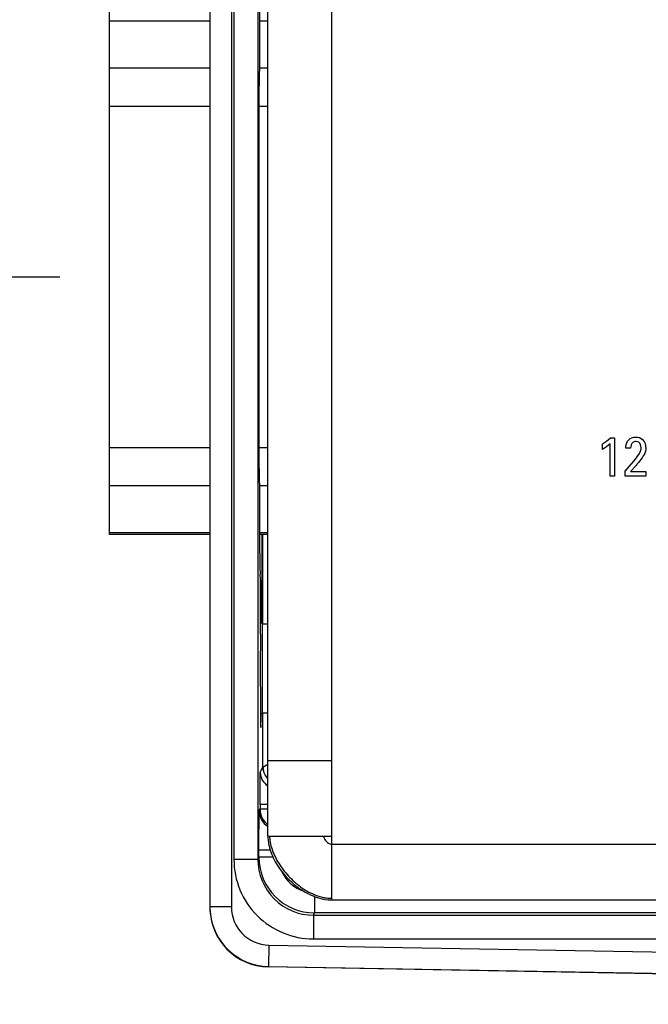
# Model space of a CAD drawing. Header units: inches. Extents: x 0 to 22, y 0 to 17.
# Tile 4 of 75: x 4.8 to 5.6, y 5.7 to 7. Entities that reach past the tile are written whole.
import ezdxf

# ---------------------------------------------------------------- set-up
doc = ezdxf.new("R2010")
doc.units = ezdxf.units.IN
doc.header["$LTSCALE"] = 1.21
doc.header["$MEASUREMENT"] = 0
doc.layers.get('0').update_dxf_attribs({"linetype": 'CONTINUOUS'})
doc.layers.add('02___PRT_ALL_AXES', color=7, linetype='CONTINUOUS')
doc.layers.add('DIMENSIONS', color=7, linetype='CONTINUOUS')
doc.styles.get("Standard").update_dxf_attribs({"font": 'txt', "width": 0.8})
doc.dimstyles.new('DIMSTYLE_1', dxfattribs={"dimtxt": 0.125, "dimasz": 0.18, "dimexe": 0.125, "dimexo": 0.0625, "dimgap": 0.0625, "dimtad": 0, "dimtih": 1, "dimtoh": 1, "dimzin": 4, "dimdsep": 46, "dimtxsty": 'STANDARD', "dimblk": '_FILLED', "dimblk1": '_FILLED', "dimblk2": '_FILLED', "dimcen": 0.09, "dimadec": 0, "dimazin": 0, "dimtp": 0.001, "dimtm": 0.001, "dimtfac": 1, "dimtofl": 0, "dimtmove": 0, "dimatfit": 3, "dimldrblk": '_FILLED', "dimfxl": 1, "dimtolj": 1, "dimtzin": 4, "dimarcsym": 0})

# ---------------------------------------------------------------- blocks, each defined once
blk = doc.blocks.new('_FILLED')
at = {"color": 0, "linetype": 'BYBLOCK'}
blk.add_solid([(0, 0), (-1, 0.1736), (-1, -0.1736)], dxfattribs=at)
blk = doc.blocks.new('*D4')
at = {"layer": 'DIMENSIONS', "color": 2, "linetype": 'CONTINUOUS'}
for p, q in [((4.8776, 6.6429), (4.0651, 6.6429)), ((4.1901, 6.6429), (4.1901, 6.2326)), ((4.1901, 5.5724), (4.1901, 5.9826)), ((7.0325, 5.5724), (4.0651, 5.5724))]:
    blk.add_line(p, q, dxfattribs=at)
at = {"layer": 'DIMENSIONS', "color": 2, "linetype": 'CONTINUOUS', "xscale": 0.18, "yscale": 0.18, "zscale": 0.18}
for p, rotation in [((4.1901, 6.6429), 90.0001115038), ((4.1901, 5.5724), 270)]:
    blk.add_blockref('_FILLED', p, dxfattribs=dict(at, rotation=rotation))
at = {"layer": 'DIMENSIONS', "color": 2, "linetype": 'CONTINUOUS', "insert": (4.1901, 6.1701), "char_height": 0.125, "width": 1.125, "attachment_point": 2, "line_spacing_factor": 0.9}
blk.add_mtext('1.07{\\Ftxt.shx;\\W1.000000;\\H0.125000; }[27.2]', dxfattribs=at)
blk = doc.blocks.new('*D16')
at = {"layer": 'DIMENSIONS', "color": 2, "linetype": 'CONTINUOUS'}
for p, q in [((4.9401, 6.9197), (4.9401, 9.9164)), ((7.8491, 8.9589), (7.8491, 9.9164)), ((4.9401, 9.7914), (5.7696, 9.7914)), ((7.8491, 9.7914), (7.0196, 9.7914))]:
    blk.add_line(p, q, dxfattribs=at)
at = {"layer": 'DIMENSIONS', "color": 2, "linetype": 'CONTINUOUS', "xscale": 0.18, "yscale": 0.18, "zscale": 0.18, "rotation": 180}
blk.add_blockref('_FILLED', (4.9401, 9.7914), dxfattribs=at)
at = {"layer": 'DIMENSIONS', "color": 2, "linetype": 'CONTINUOUS', "xscale": 0.18, "yscale": 0.18, "zscale": 0.18}
blk.add_blockref('_FILLED', (7.8491, 9.7914), dxfattribs=at)
at = {"layer": 'DIMENSIONS', "color": 2, "linetype": 'CONTINUOUS', "insert": (6.3946, 9.8539), "char_height": 0.125, "width": 1.125, "attachment_point": 2, "line_spacing_factor": 0.9}
blk.add_mtext('2.91{\\Ftxt.shx;\\W1.000000;\\H0.125000; }[73.9]', dxfattribs=at)

msp = doc.modelspace()

# ---------------------------------------------------------------- linework, layer by layer
at = {"color": 7, "linetype": 'CONTINUOUS'}
for p, q in [((5.0661, 8.7621), (5.0661, 5.8516)), ((5.0931, 8.7621), (5.0931, 5.8516)), ((5.0963, 8.7025), (5.0963, 5.9113)), ((5.1263, 8.7025), (5.1263, 5.9113)), ((5.1282, 6.4025), (5.1282, 6.8833)), ((5.1327, 6.2069), (5.1327, 6.3195)), ((5.1295, 6.2629), (5.1292, 6.2695)), ((5.1296, 6.1942), (5.1296, 6.2501)), ((5.1296, 6.2379), (5.1307, 6.2379)), ((5.1296, 6.2249), (5.1306, 6.2249)), ((5.1306, 6.2249), (5.1306, 6.2082)), ((5.1322, 6.2069), (5.1296, 6.2091)), ((5.1322, 6.0949), (5.1322, 6.2069)), ((5.1391, 6.2069), (5.1322, 6.2069)), ((5.1322, 6.0949), (5.1297, 6.0927)), ((5.1391, 6.0949), (5.1322, 6.0949)), ((5.1327, 6.0273), (5.1327, 6.0949)), ((5.1294, 6.0207), (5.1327, 6.0273)), ((5.1327, 6.0273), (5.1328, 6.0273)), ((5.1328, 6.0273), (5.139, 6.0309)), ((5.1291, 5.9807), (5.1291, 5.9747)), ((5.1291, 5.9807), (5.1391, 5.9807)), ((5.1282, 5.9728), (5.1291, 5.9747)), ((5.1291, 5.9747), (5.1391, 5.9747)), ((5.1263, 5.9113), (5.1277, 5.9141)), ((5.142, 5.9228), (5.1277, 5.9228)), ((5.1277, 5.9141), (5.1277, 5.9228)), ((5.1453, 5.9141), (5.1277, 5.9141)), ((5.1263, 5.9113), (5.0963, 5.9113)), ((5.1977, 5.8645), (5.1977, 5.8441)), ((5.0931, 5.8516), (5.0661, 5.8516)), ((5.1963, 5.8413), (5.1977, 5.8441)), ((5.1963, 5.8413), (6.7445, 5.8413)), ((5.1963, 5.8413), (5.1963, 5.8113)), ((7.0805, 5.8441), (5.1977, 5.8441)), ((5.1402, 5.8036), (5.1398, 5.7766)), ((5.1402, 5.8036), (6.7399, 5.7757)), ((5.1963, 5.8113), (6.7445, 5.8113)), ((5.1398, 5.7766), (6.6893, 5.7496)), ((6.6893, 5.749), (5.1398, 5.7761))]:
    msp.add_line(p, q, dxfattribs=at)
at = {"color": 3, "linetype": 'CONTINUOUS'}
for p, q in [((5.2191, 5.8604), (5.2191, 8.7534)), ((5.1391, 5.9404), (5.1391, 8.6734)), ((5.1391, 6.0354), (5.2191, 6.0354)), ((5.1391, 5.9404), (5.2191, 5.9404)), ((5.1411, 5.9404), (5.1415, 5.9357)), ((5.2086, 5.9404), (5.2091, 5.939)), ((5.1415, 5.9357), (5.1423, 5.9307)), ((5.2191, 5.9304), (7.1931, 5.9304)), ((5.2188, 5.8604), (7.1141, 5.8604))]:
    msp.add_line(p, q, dxfattribs=at)
at = {"color": 40, "linetype": 'CONTINUOUS'}
for p, q in [((5.5593, 6.4264), (5.5593, 6.4334)), ((5.5687, 6.3929), (5.5687, 6.4334)), ((5.5692, 6.441), (5.5744, 6.441)), ((5.5744, 6.441), (5.5744, 6.3929)), ((5.5946, 6.4278), (5.5884, 6.4278)), ((5.5878, 6.3992), (5.5985, 6.4116)), ((5.5878, 6.3929), (5.5878, 6.3992)), ((5.6015, 6.4063), (5.5943, 6.3984)), ((5.5943, 6.3984), (5.6137, 6.3984)), ((5.6137, 6.3984), (5.6137, 6.3929)), ((5.5744, 6.3929), (5.5687, 6.3929)), ((5.6137, 6.3929), (5.5878, 6.3929))]:
    msp.add_line(p, q, dxfattribs=at)
at = {"color": 3, "linetype": 'CONTINUOUS'}
for points in [[(5.1958, 5.8653), (5.1982, 5.8644), (5.2024, 5.8629), (5.2066, 5.8618), (5.2107, 5.861)], [(5.2107, 5.861), (5.2147, 5.8605), (5.2188, 5.8604)]]:
    msp.add_lwpolyline(points, dxfattribs=at)
at = {"color": 7, "linetype": 'CONTINUOUS'}
for centre, radius, start, end in [((5.1528, 6.0273), 0.0201, 180.0655, 193.213), ((5.1529, 6.0274), 0.0201, 180.0778, 193.2138), ((5.1494, 6.0207), 0.02, 180.0112, 238.6973), ((5.1532, 5.9728), 0.025, 180.011, 235.6078), ((5.1541, 5.9747), 0.025, 180.0081, 232.9877), ((5.1977, 5.9141), 0.07, 180.0022, 269.9958), ((5.1963, 5.9113), 0.1, 179.9957, 269.9973), ((5.1963, 5.9113), 0.07, 179.9866, 270.0005), ((5.1977, 5.9141), 0.045, 204.2602, 252.4389), ((5.1409, 5.8516), 0.0748, 180.008, 182.9753), ((5.1411, 5.8511), 0.075, 180, 269), ((5.1411, 5.8516), 0.048, 179.9994, 268.9984), ((5.1412, 5.8516), 0.0752, 182.9739, 184.3647), ((5.1411, 5.8516), 0.075, 184.3539, 269.0001)]:
    msp.add_arc(centre, radius, start, end, dxfattribs=at)
at = {"color": 3, "linetype": 'CONTINUOUS'}
for centre, radius, start, end in [((5.1906, 5.9404), 0.0516, 180.0171, 185.1292), ((5.1953, 5.9408), 0.0562, 185.0966, 190.0986), ((5.2194, 5.9168), 0.0544, 255.7633, 260.7632)]:
    msp.add_arc(centre, radius, start, end, dxfattribs=at)
at = {"color": 7, "linetype": 'CONTINUOUS'}
for centre, major_axis, start_param, end_param in [((5.1294, 6.8833), (0, 0.135), 0.174533, 1.570796), ((5.1294, 6.4025), (0, 0.135), -4.712389, -3.316126), ((5.1309, 6.3723), (0, 0.135), -3.141593, -1.972678), ((5.1295, 6.2501), (0, 0.013), -1.570796, -0.174533), ((5.1307, 6.2249), (0, 0.013), 0, 1.570796), ((5.1301, 6.1509), (0, 0.074), 0.944869, 3.822546)]:
    msp.add_ellipse(centre, major_axis=major_axis, ratio=0.008727, start_param=start_param, end_param=end_param, dxfattribs=at)
at = {"color": 40, "linetype": 'CONTINUOUS'}
for points in [[(5.5593, 6.4334), (5.5628, 6.4356), (5.5662, 6.438), (5.5692, 6.441)], [(5.5687, 6.4334), (5.566, 6.4306), (5.5627, 6.4283), (5.5593, 6.4264)], [(5.5922, 6.4384), (5.5944, 6.4406), (5.5978, 6.4419), (5.601, 6.4419)], [(5.5985, 6.4116), (5.6007, 6.4142), (5.6029, 6.4169), (5.6048, 6.4198)]]:
    msp.add_open_spline(points, degree=3, dxfattribs=at)
for points, knots in [([(5.5884, 6.4278), (5.5884, 6.4285), (5.5885, 6.4323), (5.59, 6.4362), (5.5922, 6.4384)], [0, 0, 0, 0, 0.189057, 1, 1, 1, 1]), ([(5.6012, 6.4362), (5.5999, 6.4362), (5.5957, 6.4353), (5.5946, 6.4305), (5.5946, 6.4278)], [0, 0, 0, 0, 0.33351, 1, 1, 1, 1]), ([(5.601, 6.4419), (5.6041, 6.4419), (5.6116, 6.4395), (5.6136, 6.4317), (5.6136, 6.4278)], [0, 0, 0, 0, 0.442951, 1, 1, 1, 1]), ([(5.6078, 6.4284), (5.6078, 6.4309), (5.6064, 6.4354), (5.6024, 6.4362), (5.6012, 6.4362)], [0, 0, 0, 0, 0.678802, 1, 1, 1, 1]), ([(5.6048, 6.4198), (5.6053, 6.4207), (5.6068, 6.4233), (5.6078, 6.4263), (5.6078, 6.4284)], [0, 0, 0, 0, 0.325492, 1, 1, 1, 1]), ([(5.6136, 6.4278), (5.6136, 6.4271), (5.6135, 6.4227), (5.611, 6.4188), (5.609, 6.4158)], [0, 0, 0, 0, 0.172387, 1, 1, 1, 1]), ([(5.609, 6.4158), (5.6072, 6.4131), (5.6045, 6.4101), (5.602, 6.4069), (5.6015, 6.4063)], [0, 0, 0, 0, 0.80448, 1, 1, 1, 1])]:
    msp.add_open_spline(points, degree=3, knots=knots, dxfattribs=at)
at = {"color": 7, "linetype": 'CONTINUOUS'}
for points, knots in [([(5.1291, 5.9807), (5.1291, 5.9833), (5.1291, 5.9883), (5.1291, 5.9957), (5.1292, 6.0024), (5.1292, 6.0084), (5.1292, 6.0127), (5.1293, 6.0157), (5.1293, 6.0174), (5.1293, 6.0187), (5.1294, 6.0197), (5.1294, 6.0203), (5.1294, 6.0206), (5.1294, 6.0207)], [0, 0, 0, 0, 0.192915, 0.37861, 0.55011, 0.700938, 0.825417, 0.87627, 0.918863, 0.952805, 0.977774, 0.993547, 1, 1, 1, 1]), ([(5.1277, 5.9228), (5.1277, 5.926), (5.1277, 5.9323), (5.1278, 5.9415), (5.1278, 5.95), (5.1279, 5.9574), (5.1279, 5.9628), (5.128, 5.9665), (5.128, 5.9686), (5.128, 5.9703), (5.1281, 5.9715), (5.1281, 5.9723), (5.1281, 5.9727), (5.1282, 5.9728)], [0, 0, 0, 0, 0.19289, 0.378581, 0.550089, 0.700929, 0.825417, 0.876267, 0.918867, 0.952805, 0.977777, 0.993547, 1, 1, 1, 1])]:
    msp.add_open_spline(points, degree=3, knots=knots, dxfattribs=at)
for points in [[(5.1391, 6.0128), (5.1363, 6.0154), (5.1342, 6.019), (5.1333, 6.0228)], [(5.1391, 6.0128), (5.1362, 6.0154), (5.1342, 6.019), (5.1333, 6.0228)]]:
    msp.add_open_spline(points, degree=3, dxfattribs=at)
at = {"color": 3, "linetype": 'CONTINUOUS'}
for points, knots in [([(5.2091, 5.939), (5.2094, 5.9383), (5.2101, 5.937), (5.2109, 5.9358), (5.2114, 5.9352)], [0, 0, 0, 0, 0.485871, 1, 1, 1, 1]), ([(5.1399, 5.9309), (5.1412, 5.9239), (5.145, 5.9135), (5.1525, 5.9009), (5.1595, 5.8919), (5.1675, 5.8836), (5.1763, 5.8762), (5.1857, 5.87), (5.1924, 5.8667), (5.1958, 5.8653)], [0, 0, 0, 0, 0.238606, 0.364138, 0.492244, 0.621442, 0.750126, 0.876747, 1, 1, 1, 1]), ([(5.1423, 5.9307), (5.143, 5.9277), (5.1448, 5.9217), (5.1487, 5.9129), (5.1538, 5.9043), (5.1597, 5.8961), (5.1665, 5.8884), (5.174, 5.8814), (5.182, 5.8752), (5.1877, 5.8717), (5.1906, 5.8702)], [0, 0, 0, 0, 0.115812, 0.236775, 0.361965, 0.490055, 0.619497, 0.748665, 0.875972, 1, 1, 1, 1]), ([(5.2114, 5.9352), (5.2119, 5.9346), (5.213, 5.9333), (5.2149, 5.9318), (5.2169, 5.9307), (5.2184, 5.9304), (5.2191, 5.9304)], [0, 0, 0, 0, 0.269432, 0.53002, 0.773406, 1, 1, 1, 1]), ([(5.1906, 5.8702), (5.1918, 5.8695), (5.1968, 5.867), (5.202, 5.8651), (5.206, 5.8641)], [0, 0, 0, 0, 0.257068, 1, 1, 1, 1]), ([(5.2106, 5.8631), (5.2114, 5.863), (5.2141, 5.8626), (5.217, 5.8625), (5.2191, 5.8625)], [0, 0, 0, 0, 0.253291, 1, 1, 1, 1])]:
    msp.add_open_spline(points, degree=3, knots=knots, dxfattribs=at)
at = {"layer": '02___PRT_ALL_AXES', "color": 7, "linetype": 'CONTINUOUS'}
for p, q in [((4.9401, 6.3195), (4.9401, 6.9662)), ((5.0661, 6.9644), (4.9401, 6.9644)), ((5.1391, 6.9644), (5.1284, 6.9644)), ((5.0661, 6.9054), (4.9401, 6.9054)), ((5.1391, 6.9054), (5.1282, 6.9054)), ((5.0661, 6.8572), (4.9401, 6.8572)), ((5.1391, 6.8572), (5.1282, 6.8572)), ((5.0661, 6.4285), (4.9401, 6.4285)), ((5.1391, 6.4285), (5.1282, 6.4285)), ((5.0661, 6.3804), (4.9401, 6.3804)), ((5.1391, 6.3804), (5.1282, 6.3804)), ((5.0661, 6.3214), (4.9401, 6.3214)), ((5.1391, 6.3214), (5.1284, 6.3214)), ((5.0661, 6.3195), (4.9401, 6.3195)), ((5.1391, 6.3195), (5.1284, 6.3195))]:
    msp.add_line(p, q, dxfattribs=at)

# ---------------------------------------------------------------- dimensions: what is measured, and where the dimension line sits
at = {"layer": 'DIMENSIONS', "color": 2, "linetype": 'CONTINUOUS'}
for base, p1, p2, angle, picture, middle in [((4.9401, 9.7914), (7.8491, 8.8964), (4.9401, 6.8572), 180, '*D16', (6.3946, 9.7914)), ((4.1901, 6.6429), (7.095, 5.5724), (4.9401, 6.6429), 90, '*D4', (4.1901, 6.1076))]:
    dim = msp.add_linear_dim(base=base, p1=p1, p2=p2, angle=angle, dimstyle='DIMSTYLE_1', dxfattribs=at)
    dim.commit()
    dim.dimension.update_dxf_attribs({"geometry": picture, "text_midpoint": middle, "dimtype": 160})

doc.saveas('drawing.dxf')
